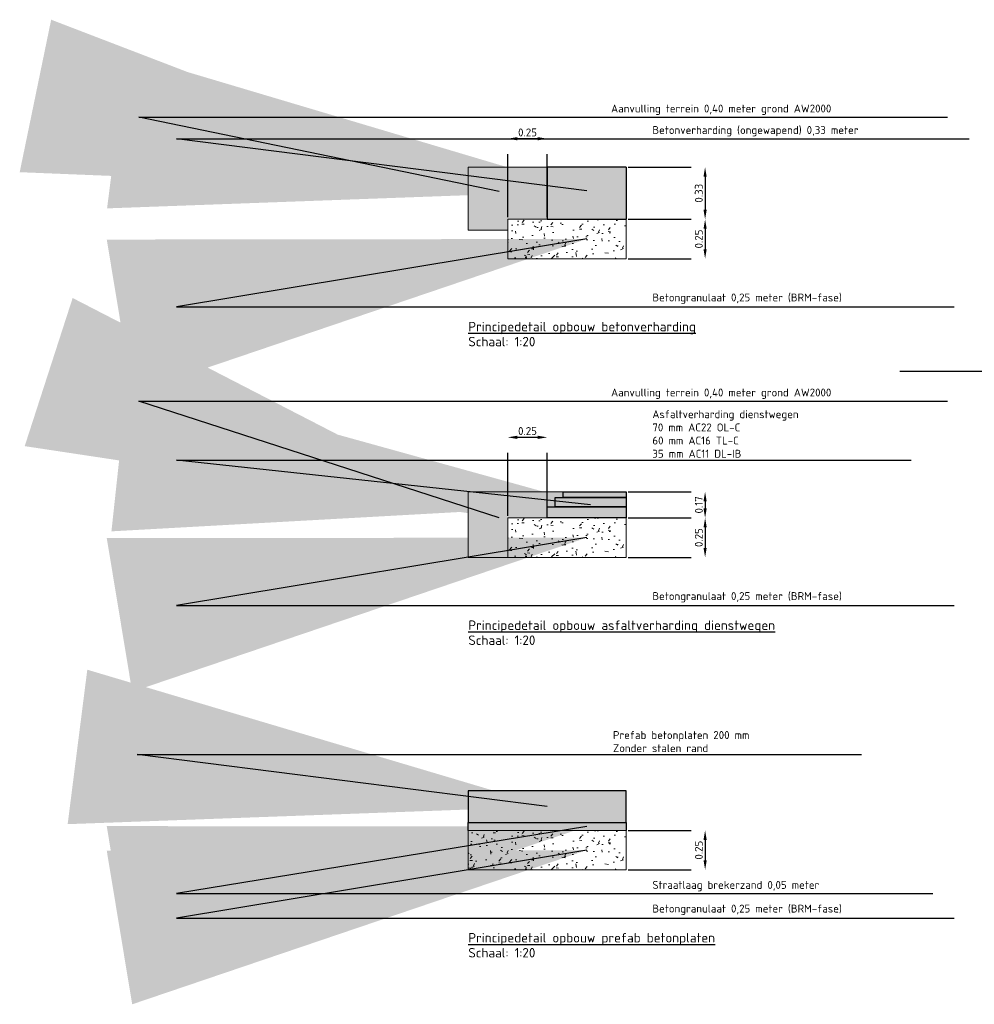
# Model space of a CAD drawing. Header units: metres. Extents: x 175829 to 176206141, y 407048 to 407918896.
# Tile 247 of 256: x 180708.51 to 180714.56, y 407267 to 407273.24. Entities that reach past the tile are written whole.
import ezdxf

# ---------------------------------------------------------------- set-up
doc = ezdxf.new("R2010")
doc.units = ezdxf.units.M
doc.header["$LTSCALE"] = 0.2
doc.header["$PDMODE"] = 3
doc.header["$PDSIZE"] = 1
doc.linetypes.add('XX-HIDDEN', pattern=[4, 2, -2])
for name, color, linetype, lineweight in [('B-WE-VH-GRONDWERK_BETONGRANULAAT_S&R-G', 254, 'Continuous', 18), ('N-GW-TI_AFWERKING_TERREIN_GROND-A', 94, 'Continuous', 13), ('N-GW-TI_AFWERKING_TERREIN_GROND-G', 3, 'Continuous', 13)]:
    doc.layers.add(name, color=color, linetype=linetype, lineweight=lineweight)
for name, color, linetype in [('N-GW-VH_GRONDWERK_VERHARDINGEN_S&R_0.58-MV-A', 252, 'Continuous'), ('N-WE-VH-BETONVERHARDING_330mm_PLATFORM-S&R-G', 3, 'Continuous'), ('N-WE-VH-BETONVERHARDING_BETONPLATEN_200mm_K&Linvoer_A', 253, 'Continuous'), ('N-WE-VH-BETONVERHARDING_BETONPLATEN_200mm_K&Linvoer_G', 3, 'Continuous'), ('N-WE-VH-GRONDWERK_BETONGRANULAAT_S&R-G', 3, 'Continuous'), ('N-WE-VH_ASFALTVERHARDING_SERVICEROADS_DEKLAAG-G', 3, 'Continuous'), ('N-WE-VH_ASFALTVERHARDING_SERVICEROADS_ONDERLAAG+TUSSENLAAG+DEKLAAG-A', 252, 'Continuous'), ('X-XX-AL-DWARSPROFIELEN_BESTAANDE_MAAIVELD_VOOR_OPBREKEN-G', 222, 'Continuous'), ('X-XX-AL-TEKSTEN_LEGENTA-T', 7, 'Continuous')]:
    doc.layers.add(name, color=color, linetype=linetype)
doc.layers.add('N-WE-VH-BETONVERHARDING_330mm_PLATFORM-S&R-A', color=7, linetype='Continuous', true_color=0xf0f0f0)
doc.styles.add('NLCS 2.5 mm', font='isocpeur.ttf', dxfattribs={"height": 2.5})
doc.styles.add('RVB 5.0 mm IT', font='isocpeur.ttf', dxfattribs={"height": 5})
doc.dimstyles.new('NLCS-ARROW', dxfattribs={"dimtxt": 2.5, "dimasz": 3, "dimexe": 1.25, "dimexo": 0.625, "dimgap": 0.75, "dimtad": 1, "dimzin": 0, "dimdsep": 46, "dimtxsty": 'NLCS 2.5 mm', "dimcen": 0, "dimdle": 1, "dimclrd": 1, "dimclre": 251, "dimclrt": 7, "dimazin": 0, "dimtfac": 1, "dimtmove": 1, "dimatfit": 3, "dimfxl": 1, "dimtfillclr": 7, "dimtolj": 1, "dimtzin": 0, "dimarcsym": 0})

# ---------------------------------------------------------------- blocks, each defined once
blk = doc.blocks.new('*D135')
at = {"layer": 'Defpoints', "color": 0, "transparency": 16777216}
for p in [(180712.3566, 407272.3079), (180712.3566, 407271.9779), (180712.8566, 407271.9779)]:
    blk.add_point(p, dxfattribs=at)
at = {"layer": 'X-XX-AL-TEKSTEN_LEGENTA-T', "color": 251, "linetype": 'XX-HIDDEN', "lineweight": -2, "transparency": 16777216}
for p, q in [((180712.3691, 407272.3079), (180712.8816, 407272.3079)), ((180712.3691, 407271.9779), (180712.8816, 407271.9779))]:
    blk.add_line(p, q, dxfattribs=at)
at = {"layer": 'X-XX-AL-TEKSTEN_LEGENTA-T', "color": 1, "lineweight": -2, "transparency": 16777216}
blk.add_line((180712.8566, 407272.2479), (180712.8566, 407272.0379), dxfattribs=at)
at = {"layer": 'X-XX-AL-TEKSTEN_LEGENTA-T', "color": 1, "transparency": 16777216}
for points in [[(180712.8466, 407272.2479), (180712.8666, 407272.2479), (180712.8566, 407272.3079)], [(180712.8466, 407272.0379), (180712.8666, 407272.0379), (180712.8566, 407271.9779)]]:
    blk.add_solid(points, dxfattribs=at)
at = {"layer": 'X-XX-AL-TEKSTEN_LEGENTA-T', "color": 7, "transparency": 16777216, "insert": (180712.8166, 407272.1429), "char_height": 0.05, "attachment_point": 5, "rotation": 90, "style": 'NLCS 2.5 mm'}
blk.add_mtext('\\A1;0.33', dxfattribs=at)
blk = doc.blocks.new('*D136')
at = {"layer": 'Defpoints', "color": 0, "transparency": 16777216}
for p in [(180712.3567, 407271.9779), (180712.3567, 407271.7279), (180712.8567, 407271.7279)]:
    blk.add_point(p, dxfattribs=at)
at = {"layer": 'X-XX-AL-TEKSTEN_LEGENTA-T', "color": 251, "linetype": 'XX-HIDDEN', "lineweight": -2, "transparency": 16777216}
for p, q in [((180712.3692, 407271.9779), (180712.8817, 407271.9779)), ((180712.3692, 407271.7279), (180712.8817, 407271.7279))]:
    blk.add_line(p, q, dxfattribs=at)
at = {"layer": 'X-XX-AL-TEKSTEN_LEGENTA-T', "color": 1, "lineweight": -2, "transparency": 16777216}
blk.add_line((180712.8567, 407271.9179), (180712.8567, 407271.7879), dxfattribs=at)
at = {"layer": 'X-XX-AL-TEKSTEN_LEGENTA-T', "color": 1, "transparency": 16777216}
for points in [[(180712.8467, 407271.9179), (180712.8667, 407271.9179), (180712.8567, 407271.9779)], [(180712.8467, 407271.7879), (180712.8667, 407271.7879), (180712.8567, 407271.7279)]]:
    blk.add_solid(points, dxfattribs=at)
at = {"layer": 'X-XX-AL-TEKSTEN_LEGENTA-T', "color": 7, "transparency": 16777216, "insert": (180712.8167, 407271.8529), "char_height": 0.05, "attachment_point": 5, "rotation": 90, "style": 'NLCS 2.5 mm'}
blk.add_mtext('\\A1;0.25', dxfattribs=at)
blk = doc.blocks.new('*D137')
at = {"layer": 'Defpoints', "color": 0, "transparency": 16777216}
for p in [(180711.6066, 407272.4882), (180711.6066, 407271.9779), (180711.8566, 407271.9779)]:
    blk.add_point(p, dxfattribs=at)
at = {"layer": 'N-WE-VH-GRONDWERK_BETONGRANULAAT_S&R-G', "color": 251, "linetype": 'XX-HIDDEN', "lineweight": -2, "transparency": 16777216}
for p, q in [((180711.6066, 407271.9904), (180711.6066, 407272.5132)), ((180711.8566, 407271.9904), (180711.8566, 407272.5132))]:
    blk.add_line(p, q, dxfattribs=at)
at = {"layer": 'N-WE-VH-GRONDWERK_BETONGRANULAAT_S&R-G', "color": 1, "lineweight": -2, "transparency": 16777216}
blk.add_line((180711.7966, 407272.4882), (180711.6666, 407272.4882), dxfattribs=at)
at = {"layer": 'N-WE-VH-GRONDWERK_BETONGRANULAAT_S&R-G', "color": 1, "transparency": 16777216}
for points in [[(180711.6666, 407272.4982), (180711.6666, 407272.4782), (180711.6066, 407272.4882)], [(180711.7966, 407272.4982), (180711.7966, 407272.4782), (180711.8566, 407272.4882)]]:
    blk.add_solid(points, dxfattribs=at)
at = {"layer": 'N-WE-VH-GRONDWERK_BETONGRANULAAT_S&R-G', "color": 7, "transparency": 16777216, "insert": (180711.7316, 407272.5282), "char_height": 0.05, "attachment_point": 5, "style": 'NLCS 2.5 mm'}
blk.add_mtext('\\A1;0.25', dxfattribs=at)
blk = doc.blocks.new('*D138')
at = {"layer": 'Defpoints', "color": 0, "transparency": 16777216}
for p in [(180712.3566, 407270.2511), (180712.3566, 407270.0861), (180712.8566, 407270.0861)]:
    blk.add_point(p, dxfattribs=at)
at = {"layer": 'X-XX-AL-TEKSTEN_LEGENTA-T', "color": 251, "linetype": 'XX-HIDDEN', "lineweight": -2, "transparency": 16777216}
for p, q in [((180712.3691, 407270.2511), (180712.8816, 407270.2511)), ((180712.3691, 407270.0861), (180712.8816, 407270.0861))]:
    blk.add_line(p, q, dxfattribs=at)
at = {"layer": 'X-XX-AL-TEKSTEN_LEGENTA-T', "color": 1, "lineweight": -2, "transparency": 16777216}
blk.add_line((180712.8566, 407270.1911), (180712.8566, 407270.1461), dxfattribs=at)
at = {"layer": 'X-XX-AL-TEKSTEN_LEGENTA-T', "color": 1, "transparency": 16777216}
for points in [[(180712.8466, 407270.1911), (180712.8666, 407270.1911), (180712.8566, 407270.2511)], [(180712.8466, 407270.1461), (180712.8666, 407270.1461), (180712.8566, 407270.0861)]]:
    blk.add_solid(points, dxfattribs=at)
at = {"layer": 'X-XX-AL-TEKSTEN_LEGENTA-T', "color": 7, "transparency": 16777216, "insert": (180712.8166, 407270.1686), "char_height": 0.05, "attachment_point": 5, "rotation": 90, "style": 'NLCS 2.5 mm'}
blk.add_mtext('\\A1;0.17', dxfattribs=at)
blk = doc.blocks.new('*D139')
at = {"layer": 'Defpoints', "color": 0, "transparency": 16777216}
for p in [(180712.3567, 407270.0861), (180712.3567, 407269.8361), (180712.8567, 407269.8361)]:
    blk.add_point(p, dxfattribs=at)
at = {"layer": 'X-XX-AL-TEKSTEN_LEGENTA-T', "color": 251, "linetype": 'XX-HIDDEN', "lineweight": -2, "transparency": 16777216}
for p, q in [((180712.3692, 407270.0861), (180712.8817, 407270.0861)), ((180712.3692, 407269.8361), (180712.8817, 407269.8361))]:
    blk.add_line(p, q, dxfattribs=at)
at = {"layer": 'X-XX-AL-TEKSTEN_LEGENTA-T', "color": 1, "lineweight": -2, "transparency": 16777216}
blk.add_line((180712.8567, 407270.0261), (180712.8567, 407269.8961), dxfattribs=at)
at = {"layer": 'X-XX-AL-TEKSTEN_LEGENTA-T', "color": 1, "transparency": 16777216}
for points in [[(180712.8467, 407270.0261), (180712.8667, 407270.0261), (180712.8567, 407270.0861)], [(180712.8467, 407269.8961), (180712.8667, 407269.8961), (180712.8567, 407269.8361)]]:
    blk.add_solid(points, dxfattribs=at)
at = {"layer": 'X-XX-AL-TEKSTEN_LEGENTA-T', "color": 7, "transparency": 16777216, "insert": (180712.8167, 407269.9611), "char_height": 0.05, "attachment_point": 5, "rotation": 90, "style": 'NLCS 2.5 mm'}
blk.add_mtext('\\A1;0.25', dxfattribs=at)
blk = doc.blocks.new('*D140')
at = {"layer": 'Defpoints', "color": 0, "transparency": 16777216}
for p in [(180711.6066, 407270.5964), (180711.6066, 407270.0861), (180711.8566, 407270.0861)]:
    blk.add_point(p, dxfattribs=at)
at = {"layer": 'N-WE-VH-GRONDWERK_BETONGRANULAAT_S&R-G', "color": 251, "linetype": 'XX-HIDDEN', "lineweight": -2, "transparency": 16777216}
for p, q in [((180711.6066, 407270.0986), (180711.6066, 407270.6214)), ((180711.8566, 407270.0986), (180711.8566, 407270.6214))]:
    blk.add_line(p, q, dxfattribs=at)
at = {"layer": 'N-WE-VH-GRONDWERK_BETONGRANULAAT_S&R-G', "color": 1, "lineweight": -2, "transparency": 16777216}
blk.add_line((180711.7966, 407270.5964), (180711.6666, 407270.5964), dxfattribs=at)
at = {"layer": 'N-WE-VH-GRONDWERK_BETONGRANULAAT_S&R-G', "color": 1, "transparency": 16777216}
for points in [[(180711.6666, 407270.6064), (180711.6666, 407270.5864), (180711.6066, 407270.5964)], [(180711.7966, 407270.6064), (180711.7966, 407270.5864), (180711.8566, 407270.5964)]]:
    blk.add_solid(points, dxfattribs=at)
at = {"layer": 'N-WE-VH-GRONDWERK_BETONGRANULAAT_S&R-G', "color": 7, "transparency": 16777216, "insert": (180711.7316, 407270.6364), "char_height": 0.05, "attachment_point": 5, "style": 'NLCS 2.5 mm'}
blk.add_mtext('\\A1;0.25', dxfattribs=at)
blk = doc.blocks.new('*D141')
at = {"layer": 'Defpoints', "color": 0, "transparency": 16777216}
for p in [(180712.3567, 407268.1061), (180712.3567, 407267.8561), (180712.8567, 407267.8561)]:
    blk.add_point(p, dxfattribs=at)
at = {"layer": 'X-XX-AL-TEKSTEN_LEGENTA-T', "color": 251, "linetype": 'XX-HIDDEN', "lineweight": -2, "transparency": 16777216}
for p, q in [((180712.3692, 407268.1061), (180712.8817, 407268.1061)), ((180712.3692, 407267.8561), (180712.8817, 407267.8561))]:
    blk.add_line(p, q, dxfattribs=at)
at = {"layer": 'X-XX-AL-TEKSTEN_LEGENTA-T', "color": 1, "lineweight": -2, "transparency": 16777216}
blk.add_line((180712.8567, 407268.0461), (180712.8567, 407267.9161), dxfattribs=at)
at = {"layer": 'X-XX-AL-TEKSTEN_LEGENTA-T', "color": 1, "transparency": 16777216}
for points in [[(180712.8467, 407268.0461), (180712.8667, 407268.0461), (180712.8567, 407268.1061)], [(180712.8467, 407267.9161), (180712.8667, 407267.9161), (180712.8567, 407267.8561)]]:
    blk.add_solid(points, dxfattribs=at)
at = {"layer": 'X-XX-AL-TEKSTEN_LEGENTA-T', "color": 7, "transparency": 16777216, "insert": (180712.8167, 407267.9811), "char_height": 0.05, "attachment_point": 5, "rotation": 90, "style": 'NLCS 2.5 mm'}
blk.add_mtext('\\A1;0.25', dxfattribs=at)

msp = doc.modelspace()

# ---------------------------------------------------------------- hatches: boundary and pattern name
at = {"layer": 'B-WE-VH-GRONDWERK_BETONGRANULAAT_S&R-G', "transparency": 33554559}
h = msp.add_hatch(dxfattribs=at)
h.set_pattern_fill('AR-CONC', color=256, scale=0.001)
h.set_pattern_definition([(50, (0, 0), (0.182184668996, -0.01593908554), [0.01905, -0.20955]), (355, (0, 0), (-0.035243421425, 0.19105684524), [0.01524, -0.16764058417]), (100.4514447, (0.01518, -0.00133), (0.14694124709, 0.17511775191), [0.0161900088, -0.1780902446]), (46.1842, (0, 0.0508), (0.27107904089, -0.04204232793), [0.028575, -0.314325]), (96.63555761, (0.0226, 0.0473), (0.23740413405, 0.2474261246), [0.02428502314, -0.26713560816]), (351.18415117, (0, 0.0508), (0.23740413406, 0.24742612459), [0.02285996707, -0.25145973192]), (21, (0.0254, 0.0381), (0.15161439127, -0.102265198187), [0.01905, -0.20955]), (326, (0.0254, 0.0381), (0.06180202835, 0.18418796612), [0.01524, -0.16764]), (71.451445, (0.03803, 0.02958), (0.21341641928, 0.081922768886), [0.0161900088, -0.1780899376]), (37.5, (0, 0), (0.003088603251, 0.084555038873), [0, -0.165608, 0, -0.17018, 0, -0.168275]), (7.5, (0, 0), (0.06681966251, 0.100180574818), [0, -0.097028, 0, -0.161798, 0, -0.064135]), (327.5, (-0.05664, 0), (0.135590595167, -0.005728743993), [0, -0.0635, 0, -0.19812, 0, -0.26289]), (317.5, (-0.08204, 0), (0.148129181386, 0.025426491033), [0, -0.08255, 0, -0.131572, 0, -0.18669])])
h.paths.add_polyline_path([(180712.3566, 407271.9779), (180711.8566, 407271.9779), (180711.6066, 407271.9779), (180711.6066, 407271.7279), (180712.3566, 407271.7279)])
h = msp.add_hatch(dxfattribs=at)
h.set_pattern_fill('AR-CONC', color=256, scale=0.001)
h.set_pattern_definition([(50, (0, -1.89175), (0.182184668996, -0.01593908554), [0.01905, -0.20955]), (355, (0, -1.89175), (-0.035243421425, 0.19105684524), [0.01524, -0.16764058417]), (100.4514447, (0.01518, -1.89308), (0.14694124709, 0.17511775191), [0.0161900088, -0.1780902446]), (46.1842, (0, -1.84095), (0.27107904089, -0.04204232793), [0.028575, -0.314325]), (96.63555761, (0.0226, -1.84445), (0.23740413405, 0.2474261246), [0.02428502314, -0.26713560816]), (351.18415117, (0, -1.84095), (0.23740413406, 0.24742612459), [0.02285996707, -0.25145973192]), (21, (0.0254, -1.85365), (0.15161439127, -0.102265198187), [0.01905, -0.20955]), (326, (0.0254, -1.85365), (0.06180202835, 0.18418796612), [0.01524, -0.16764]), (71.451445, (0.03803, -1.86217), (0.21341641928, 0.081922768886), [0.0161900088, -0.1780899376]), (37.5, (0, -1.89175), (0.003088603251, 0.084555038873), [0, -0.165608, 0, -0.17018, 0, -0.168275]), (7.5, (0, -1.89175), (0.06681966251, 0.100180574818), [0, -0.097028, 0, -0.161798, 0, -0.064135]), (327.5, (-0.05664, -1.89175), (0.135590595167, -0.005728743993), [0, -0.0635, 0, -0.19812, 0, -0.26289]), (317.5, (-0.08204, -1.89175), (0.148129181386, 0.025426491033), [0, -0.08255, 0, -0.131572, 0, -0.18669])])
h.paths.add_polyline_path([(180712.3566, 407270.0861), (180711.8566, 407270.0861), (180711.6066, 407270.0861), (180711.6066, 407269.8361), (180712.3566, 407269.8361)])
h = msp.add_hatch(dxfattribs=at)
h.set_pattern_fill('AR-CONC', color=256, scale=0.001)
h.set_pattern_definition([(50, (9e-11, -3.87175), (0.182184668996, -0.01593908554), [0.01905, -0.20955]), (355, (9e-11, -3.87175), (-0.035243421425, 0.19105684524), [0.01524, -0.16764058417]), (100.4514447, (0.01518, -3.87308), (0.14694124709, 0.17511775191), [0.0161900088, -0.1780902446]), (46.1842, (9e-11, -3.82095), (0.27107904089, -0.04204232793), [0.028575, -0.314325]), (96.63555761, (0.0226, -3.82445), (0.23740413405, 0.2474261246), [0.02428502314, -0.26713560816]), (351.18415117, (9e-11, -3.82095), (0.23740413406, 0.24742612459), [0.02285996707, -0.25145973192]), (21, (0.0254, -3.83365), (0.15161439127, -0.102265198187), [0.01905, -0.20955]), (326, (0.0254, -3.83365), (0.06180202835, 0.18418796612), [0.01524, -0.16764]), (71.451445, (0.03803, -3.84217), (0.21341641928, 0.081922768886), [0.0161900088, -0.1780899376]), (37.5, (9e-11, -3.87175), (0.003088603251, 0.084555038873), [0, -0.165608, 0, -0.17018, 0, -0.168275]), (7.5, (9e-11, -3.87175), (0.06681966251, 0.100180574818), [0, -0.097028, 0, -0.161798, 0, -0.064135]), (327.5, (-0.05664, -3.87175), (0.135590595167, -0.005728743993), [0, -0.0635, 0, -0.19812, 0, -0.26289]), (317.5, (-0.08204, -3.87175), (0.148129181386, 0.025426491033), [0, -0.08255, 0, -0.131572, 0, -0.18669])])
h.paths.add_polyline_path([(180712.3566, 407268.1061), (180711.8566, 407268.1061), (180711.3566, 407268.1061), (180711.3566, 407267.8561), (180712.3566, 407267.8561)])
at = {"layer": 'N-GW-TI_AFWERKING_TERREIN_GROND-A', "transparency": 33554559}
h = msp.add_hatch(color=256, dxfattribs=at)
h.dxf.hatch_style = 1
h.paths.add_polyline_path([(180711.8566, 407272.3079), (180711.3566, 407272.3079), (180711.3566, 407271.9079), (180711.6066, 407271.9079), (180711.6066, 407271.9779), (180711.8566, 407271.9779)])
h = msp.add_hatch(color=256, dxfattribs=at)
h.dxf.hatch_style = 1
h.paths.add_polyline_path([(180711.9566, 407270.2511), (180711.6066, 407270.2511), (180711.3566, 407270.2511), (180711.3566, 407269.8361), (180711.6066, 407269.8361), (180711.6066, 407270.0861), (180711.8566, 407270.0861), (180711.8566, 407270.1561), (180711.9066, 407270.1561), (180711.9066, 407270.2161), (180711.9566, 407270.2161)])
at = {"layer": 'N-GW-VH_GRONDWERK_VERHARDINGEN_S&R_0.58-MV-A', "ltscale": 0.5, "true_color": 0xe6e6e6, "transparency": 33554585}
h = msp.add_hatch(color=254, dxfattribs=at)
h.dxf.hatch_style = 1
h.paths.add_polyline_path([(180712.3566, 407268.1561), (180711.3566, 407268.1561), (180711.3566, 407268.1061), (180712.3566, 407268.1061)])
at = {"layer": 'N-WE-VH-BETONVERHARDING_330mm_PLATFORM-S&R-A'}
h = msp.add_hatch(color=256, dxfattribs=at)
h.dxf.hatch_style = 1
h.paths.add_polyline_path([(180712.3566, 407272.3079), (180711.8566, 407272.3079), (180711.8566, 407271.9779), (180712.3566, 407271.9779)])
at = {"layer": 'N-WE-VH-BETONVERHARDING_BETONPLATEN_200mm_K&Linvoer_A'}
h = msp.add_hatch(color=256, dxfattribs=at)
h.dxf.hatch_style = 1
h.paths.add_polyline_path([(180712.3566, 407268.3561), (180711.3566, 407268.3561), (180711.3566, 407268.1561), (180712.3566, 407268.1561)])
at = {"layer": 'N-WE-VH_ASFALTVERHARDING_SERVICEROADS_ONDERLAAG+TUSSENLAAG+DEKLAAG-A'}
h = msp.add_hatch(color=256, dxfattribs=at)
h.dxf.hatch_style = 1
h.paths.add_polyline_path([(180712.3566, 407270.2511), (180711.9566, 407270.2511), (180711.9566, 407270.2161), (180712.3566, 407270.2161)])
h.paths.add_polyline_path([(180712.3566, 407270.2161), (180711.9566, 407270.2161), (180711.9066, 407270.2161), (180711.9066, 407270.1561), (180712.3566, 407270.1561)])
h.paths.add_polyline_path([(180712.3566, 407270.1561), (180711.9066, 407270.1561), (180711.8566, 407270.1561), (180711.8566, 407270.0861), (180712.3566, 407270.0861)])

# ---------------------------------------------------------------- linework, layer by layer
at = {"layer": 'B-WE-VH-GRONDWERK_BETONGRANULAAT_S&R-G', "flags": 128}
for points in [[(180711.8566, 407271.9779), (180711.6066, 407271.9779), (180711.6066, 407271.7279), (180712.3566, 407271.7279)], [(180712.3566, 407271.9779), (180712.3566, 407271.7279)], [(180711.8566, 407270.0861), (180711.6066, 407270.0861), (180711.6066, 407269.8361), (180712.3566, 407269.8361)], [(180711.8566, 407270.0861), (180712.3566, 407270.0861), (180712.3566, 407269.8361)], [(180712.3566, 407268.1061), (180711.3566, 407268.1061), (180711.3566, 407267.8561), (180712.3566, 407267.8561)], [(180712.3566, 407268.1061), (180712.3566, 407267.8561)]]:
    msp.add_lwpolyline(points, dxfattribs=at)
at = {"layer": 'N-GW-TI_AFWERKING_TERREIN_GROND-G', "flags": 128}
for points in [[(180711.8566, 407272.3079), (180711.3566, 407272.3079), (180711.3566, 407271.9079), (180711.6066, 407271.9079), (180711.6066, 407271.9779), (180711.8566, 407271.9779)], [(180711.9566, 407270.2511), (180711.6066, 407270.2511), (180711.3566, 407270.2511), (180711.3566, 407269.8361), (180711.6066, 407269.8361), (180711.6066, 407270.0861), (180711.8566, 407270.0861), (180711.8566, 407270.1561), (180711.9066, 407270.1561), (180711.9066, 407270.2161), (180711.9566, 407270.2161)]]:
    msp.add_lwpolyline(points, close=True, dxfattribs=at)
at = {"layer": 'N-WE-VH-BETONVERHARDING_330mm_PLATFORM-S&R-G', "flags": 128}
msp.add_lwpolyline([(180712.3566, 407272.3079), (180711.8566, 407272.3079), (180711.8566, 407271.9779), (180712.3566, 407271.9779)], dxfattribs=at)
at = {"layer": 'N-WE-VH-BETONVERHARDING_BETONPLATEN_200mm_K&Linvoer_G', "flags": 128}
msp.add_lwpolyline([(180711.3566, 407268.1561), (180712.3566, 407268.1561), (180712.3566, 407268.3561), (180711.3566, 407268.3561), (180711.3566, 407268.1561)], dxfattribs=at)
at = {"layer": 'N-WE-VH-GRONDWERK_BETONGRANULAAT_S&R-G', "flags": 128}
msp.add_lwpolyline([(180712.3566, 407272.3079), (180712.3566, 407271.9779)], dxfattribs=at)
at = {"layer": 'N-WE-VH_ASFALTVERHARDING_SERVICEROADS_DEKLAAG-G', "flags": 128}
for points in [[(180711.9066, 407270.1561), (180711.9066, 407270.2161), (180712.3566, 407270.2161), (180712.3566, 407270.1561)], [(180711.9566, 407270.2161), (180711.9566, 407270.2511), (180712.3566, 407270.2511), (180712.3566, 407270.2161)], [(180711.8566, 407270.0861), (180711.8566, 407270.1561), (180712.3566, 407270.1561), (180712.3566, 407270.0861)]]:
    msp.add_lwpolyline(points, close=True, dxfattribs=at)
at = {"layer": 'X-XX-AL-DWARSPROFIELEN_BESTAANDE_MAAIVELD_VOOR_OPBREKEN-G', "color": 254, "ltscale": 0.5, "true_color": 0xe6e6e6, "flags": 128}
msp.add_lwpolyline([(180711.3566, 407268.1061), (180711.3566, 407268.1561), (180712.3566, 407268.1561), (180712.3566, 407268.1061)], dxfattribs=at)

# ---------------------------------------------------------------- texts
at = {"layer": 'X-XX-AL-TEKSTEN_LEGENTA-T', "style": 'RVB 5.0 mm IT'}
for s, p in [('%%UPrincipedetail opbouw betonverharding', (180711.3566, 407271.2679)), ('Schaal: 1:20', (180711.3566, 407271.1729)), ('%%UPrincipedetail opbouw asfaltverharding dienstwegen', (180711.3566, 407269.3761)), ('Schaal: 1:20', (180711.3566, 407269.2811)), ('%%UPrincipedetail opbouw prefab betonplaten', (180711.3566, 407267.3961)), ('Schaal: 1:20', (180711.3566, 407267.3011))]:
    msp.add_text(s, height=0.06, dxfattribs=at).set_placement(p)
at = {"layer": 'X-XX-AL-TEKSTEN_LEGENTA-T', "color": 7, "char_height": 0.05, "style": 'NLCS 2.5 mm'}
for s, insert, attachment_point in [('\\A1;Aanvulling terrein 0,40 meter grond AW2000', (180713.6561, 407272.6392), 9), ('\\A1;Betonverharding (ongewapend) 0,33 meter', (180712.5225, 407272.5032), 7), ('\\A1;Betongranulaat 0,25 meter (BRM-fase)', (180712.5225, 407271.5075), 1), ('\\A1;Aanvulling terrein 0,40 meter grond AW2000', (180713.6561, 407270.8403), 9), ('\\A1;Asfaltverharding dienstwegen\\P70 mm AC22 OL-C\\P60 mm AC16 TL-C\\P35 mm AC11 DL-IB', (180712.5225, 407270.4675), 7), ('\\A1;Betongranulaat 0,25 meter (BRM-fase)', (180712.5225, 407269.6158), 1), ('\\A1;Prefab betonplaten 200 mm\\PZonder stalen rand', (180712.2729, 407268.6021), 7), ('\\A1;Straatlaag brekerzand 0,05 meter', (180712.5225, 407267.7858), 1), ('\\A1;Betongranulaat 0,25 meter (BRM-fase)', (180712.5225, 407267.6358), 1)]:
    msp.add_mtext(s, dxfattribs=dict(at, insert=insert, attachment_point=attachment_point))

# ---------------------------------------------------------------- dimensions: what is measured, and where the dimension line sits
at = {"layer": 'N-WE-VH-GRONDWERK_BETONGRANULAAT_S&R-G'}
for base, p1, p2, picture, middle in [((180711.6066, 407272.4882), (180711.8566, 407271.9779), (180711.6066, 407271.9779), '*D137', (180711.7316, 407272.5282)), ((180711.6066, 407270.5964), (180711.8566, 407270.0861), (180711.6066, 407270.0861), '*D140', (180711.7316, 407270.6364))]:
    dim = msp.add_linear_dim(base=base, p1=p1, p2=p2, dimstyle='NLCS-ARROW', dxfattribs=at)
    dim.commit()
    dim.dimension.update_dxf_attribs({"geometry": picture, "text_midpoint": middle})
at = {"layer": 'X-XX-AL-TEKSTEN_LEGENTA-T', "color": 7}
for p1, p2, distance, picture, middle in [((180712.3566, 407272.3079), (180712.3566, 407271.9779), 0.5, '*D135', (180712.8166, 407272.1429)), ((180712.3567, 407271.9779), (180712.3567, 407271.7279), 0.5, '*D136', (180712.8167, 407271.8529)), ((180712.3565876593, 407270.2511192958), (180712.3565876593, 407270.0861192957), 0.5000000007, '*D138', (180712.8165876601, 407270.1686192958)), ((180712.3567, 407270.0861), (180712.3567, 407269.8361), 0.5, '*D139', (180712.8167, 407269.9611)), ((180712.3567, 407268.1061), (180712.3567, 407267.8561), 0.5, '*D141', (180712.8167, 407267.9811))]:
    dim = msp.add_aligned_dim(p1=p1, p2=p2, distance=distance, dimstyle='NLCS-ARROW', dxfattribs=at)
    dim.commit()
    dim.dimension.update_dxf_attribs({"geometry": picture, "text_midpoint": middle})

# ---------------------------------------------------------------- leaders
at = {"layer": 'X-XX-AL-TEKSTEN_LEGENTA-T', "annotation_type": 0, "has_hookline": 1, "hookline_direction": 0}
for points, text_width in [([(180711.5526, 407272.1529), (180709.2686, 407272.6242), (180712.2686, 407272.6242)], 1.3725), ([(180712.1066, 407272.1579), (180709.5075, 407272.4882), (180712.5075, 407272.4882)], 1.2725), ([(180712.1066, 407271.8529), (180709.5075, 407271.4225), (180712.5075, 407271.4225)], 1.1775), ([(180711.5526, 407270.0861), (180709.2686, 407270.8253), (180712.2686, 407270.8253)], 1.3725), ([(180712.1316, 407270.1694), (180709.5075, 407270.4525), (180712.5075, 407270.4525)], 0.905), ([(180712.1066, 407269.9611), (180709.5075, 407269.5308), (180712.5075, 407269.5308)], 1.1775), ([(180711.8569, 407268.2568), (180709.2579, 407268.5871), (180712.2579, 407268.5871)], 0.84), ([(180712.1066, 407268.1311), (180709.5075, 407267.7058), (180712.5075, 407267.7058)], 1.0425), ([(180712.1066, 407267.9811), (180709.5075, 407267.5508), (180712.5075, 407267.5508)], 1.1775)]:
    msp.add_leader(points, dimstyle='NLCS-ARROW', override={"dimscale": 0}, dxfattribs=dict(at, text_width=text_width))
at = {"layer": 'X-XX-AL-TEKSTEN_LEGENTA-T', "color": 7, "annotation_type": 0, "has_hookline": 1, "hookline_direction": 1, "text_width": 1.3725}
msp.add_leader([(180716.7328, 407270.5881), (180719.2121, 407271.0139), (180716.2121, 407271.0139)], dimstyle='NLCS-ARROW', override={"dimscale": 0}, dxfattribs=at)

doc.saveas('drawing.dxf')
